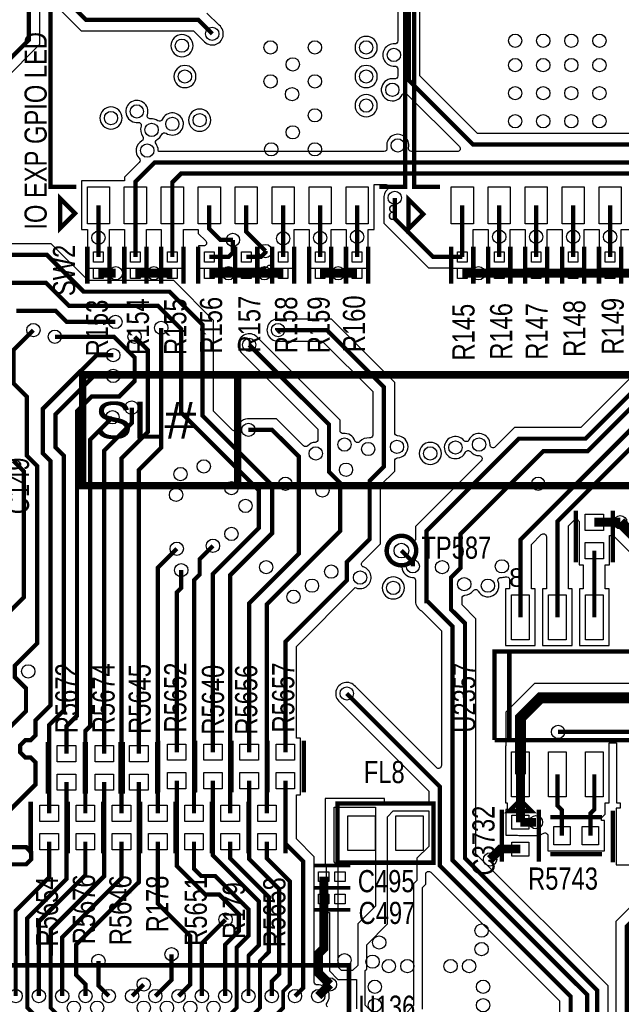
# Model space of a CAD drawing. Extents: x -394 to 5394, y -1015 to 7151.
# Tile 42 of 80: x 2434 to 3249, y 3597 to 4930. Entities that reach past the tile are written whole.
import ezdxf

# ---------------------------------------------------------------- set-up
doc = ezdxf.new("R2010")
doc.units = 0
for name, color, linetype in [('BG_SILKSCREEN_TOP', 3, 'CONTINUOUS'), ('ET_TOP', 132, 'CONTINUOUS'), ('PG_SILKSCREEN_TOP', 7, 'CONTINUOUS'), ('PIN_TOP', 132, 'CONTINUOUS'), ('RD_SILKSCREEN_TOP', 254, 'CONTINUOUS'), ('VC_TOP', 132, 'CONTINUOUS')]:
    doc.layers.add(name, color=color, linetype=linetype)

msp = doc.modelspace()

# ---------------------------------------------------------------- linework, layer by layer
at = {"layer": 'BG_SILKSCREEN_TOP', "const_width": 10}
for points in [[(2519.475, 4449.44), (2519.475, 4299.44), (3725, 4299.44), (3725, 4449.44), (2519.475, 4449.44)], [(2729.475, 4449.44), (2729.475, 4299.44)]]:
    msp.add_lwpolyline(points, dxfattribs=at)
at = {"layer": 'BG_SILKSCREEN_TOP'}
msp.add_lwpolyline([(2729.475, 4299.44), (3725, 4299.44), (3725, 4449.44), (2729.475, 4449.44)], close=True, dxfattribs=at)
at = {"layer": 'ET_TOP'}
for points, const_width in [([(3162.0001, 4121.299), (3162.0001, 4251.0001), (3541.35, 4630.35), (3541.35, 4733.65), (3523, 4752), (3523, 4928.4315), (3503, 4948.4315), (3503, 5061), (3347, 5217), (3323, 5217), (3255, 5285), (3255, 5380), (3208, 5427), (3208, 5566)], 5.8), ([(3168, 5548), (3168, 5439), (3241, 5366), (3241, 5276), (3319, 5198), (3346, 5198), (3489, 5055), (3489, 4942.9153), (3505.8, 4926.1153), (3505.8, 4752.8), (3487, 4734), (3487, 4601), (3112.0002, 4226.0002), (3112.0002, 4121.299)], 5.8), ([(2864.43, 5525.34), (2880.66, 5525.34), (2896, 5510), (2896, 5326), (2825, 5255), (2825, 5191), (2723, 5089), (2530, 5089), (2502, 5061), (2502, 4952), (2524, 4930), (2676, 4930), (2695, 4911)], 5.8), ([(3181, 2818), (3254, 2891), (3254, 3159.0001), (3216, 3197.0001), (3216, 3616), (3037, 3795), (3037, 4113), (3018.102, 4131.898), (3018.102, 4175.102), (3031, 4188), (3031, 4234), (3143, 4346), (3203, 4346), (3469, 4612), (3469, 5051), (3343, 5177), (3320.4838, 5177), (3227, 5270.4838), (3227, 5345.9999), (3151.9999, 5421), (3079, 5421), (3069.39, 5411.39), (3069.39, 5395.1775)], 5.8), ([(2193.95, 4172.94), (2172.48, 4194.41), (2172.48, 4219.7245), (2159.2045, 4233), (2118.9999, 4233), (2095.31, 4256.6899), (2095.31, 4422.3101), (2138.9999, 4466), (2223, 4466), (2349, 4592), (2349, 4805), (2447, 4903), (2447, 4975), (2436, 4986), (2403.2346, 4986), (2356, 5033.2346), (2356, 5119), (2346, 5129), (2264, 5129), (2255.1048, 5120.1048), (2255.1048, 5093.0152)], 5.8), ([(3290.51, 4761.12), (3047.88, 4761.12), (2961, 4848), (2961, 4973.11), (2988.89, 5001)], 5.8), ([(2641, 4679), (2641, 4710), (2653, 4722), (3344.5207, 4722), (3394, 4771.4793), (3394, 4897.0001), (3371.0001, 4920), (3352.9999, 4920), (3338.1673, 4905.1674), (3338.1673, 4891.8873), (3325.51, 4879.23)], 5.8), ([(3358.49, 4898.91), (3379, 4878.4), (3379, 4775.9955), (3339.8045, 4736.8), (2616.9, 4736.8), (2591, 4710.9), (2591, 4679)], 5.8), ([(2942, 4689), (2942, 4661), (2994, 4609), (3033.35, 4609)], 5.8), ([(2541, 4635), (2541, 4679)], 5.8), ([(2591, 4679), (2591, 4609)], 5.8), ([(2641, 4679), (2641, 4609)], 5.8), ([(2691, 4679), (2691, 4647.1), (2706.1, 4632), (2723, 4632)], 5.8), ([(2741, 4679), (2741, 4643), (2767, 4617)], 5.8), ([(2791, 4679), (2791, 4634.0527)], 5.8), ([(2841, 4679), (2841, 4634.8988)], 5.8), ([(2891, 4679), (2891, 4636.309)], 5.8), ([(3033.35, 4679), (3033.35, 4609)], 5.8), ([(3083.35, 4679), (3083.35, 4636.309)], 5.8), ([(3133.35, 4679), (3133.35, 4636.309)], 5.8), ([(3183.35, 4679), (3183.35, 4636.309)], 5.8), ([(3233.35, 4679), (3233.35, 4636.309)], 5.8), ([(2891, 4636.309), (2891, 4609)], 5.8), ([(3083.35, 4636.309), (3083.35, 4609)], 5.8), ([(3133.35, 4636.309), (3133.35, 4609)], 5.8), ([(3183.35, 4636.309), (3183.35, 4609)], 5.8), ([(3233.35, 4636.309), (3233.35, 4609)], 5.8), ([(2541, 4609), (2541, 4635)], 5.8), ([(2723, 4632), (2723, 4614.8), (2717.2, 4609), (2691, 4609)], 5.8), ([(2791, 4634.0527), (2791, 4609)], 5.8), ([(2841, 4634.8988), (2841, 4609)], 5.8), ([(2719.3, 3855.89), (2719.3, 4178.3), (2776, 4235), (2776, 4300), (2682, 4394), (2682, 4516.9999), (2636.9999, 4562), (2521, 4562), (2471, 4612), (2381, 4612)], 5.8), ([(2767, 4617), (2767, 4615), (2761, 4609), (2741, 4609)], 5.8), ([(2541, 4586.96), (2564.5, 4586.96)], 12), ([(2591, 4586.96), (2616, 4586.96)], 12), ([(2616, 4586.96), (2641, 4586.96)], 12), ([(2717, 4586.96), (2691, 4586.96)], 12), ([(2741, 4586.96), (2717, 4586.96)], 12), ([(2741, 4586.96), (2765.54, 4586.96)], 12), ([(2791, 4586.96), (2765.54, 4586.96)], 12), ([(2841, 4586.96), (2865.44, 4586.96)], 12), ([(2891, 4586.96), (2865.44, 4586.96)], 12), ([(3425, 4588), (3200, 4363), (3110, 4363), (2985, 4238), (2985, 4143.0051), (2985.9949, 4143.0051), (3020, 4109), (3020, 3792.4838), (3202.2, 3610.2838), (3202.2, 3190.8), (3240, 3153), (3240, 2965), (3187, 2912)], 5.8), ([(3033.35, 4586.96), (3055.19, 4586.96)], 12), ([(3083.35, 4586.96), (3055.19, 4586.96)], 12), ([(3133.35, 4586.96), (3083.35, 4586.96)], 12), ([(3133.35, 4586.96), (3183.35, 4586.96)], 12), ([(3183.35, 4586.96), (3233.35, 4586.96)], 12), ([(3233.35, 4586.96), (3283.35, 4586.96)], 12), ([(2695.9, 3938.5826), (2695.9, 4179.9), (2758, 4242), (2758, 4293), (2653, 4398), (2653, 4511.3145), (2621.3145, 4543), (2501, 4543), (2470, 4574), (2381, 4574)], 5.8), ([(2564, 4521), (2498, 4521), (2483, 4536), (2430, 4536)], 5.8), ([(2453, 4510), (2426, 4483), (2426, 4438), (2444, 4420), (2444, 4340), (2458, 4326), (2458, 4086), (2428, 4056), (2428, 4040), (2443, 4025), (2443, 3994), (2412, 3963), (2412, 3879), (2369.4922, 3836.4922), (2369.4922, 3798.1026)], 5.8), ([(2595.7, 3936.5826), (2595.7, 4320.7), (2626, 4351), (2626, 4513)], 5.8), ([(2794, 3938.5826), (2794, 4088), (2877, 4171), (2877, 4196), (2908, 4227), (2908, 4306), (2927, 4325), (2927, 4433), (2850, 4510), (2784, 4510)], 5.8), ([(2497.7, 3936.5826), (2497.7, 3973.7), (2512, 3988), (2512, 4400.3926), (2531.6074, 4420), (2569, 4420), (2590, 4441), (2590, 4473), (2562, 4501), (2482, 4501)], 5.8), ([(2572.3, 3855.8913), (2572.3, 4336.3), (2608, 4372), (2608, 4483), (2590, 4501)], 5.8), ([(2745, 4490), (2853, 4382), (2853, 4318), (2868, 4303), (2868, 4238), (2769, 4139), (2769, 3855.8913)], 5.8), ([(2408.0748, 3847.0748), (2456, 3895), (2456, 3924.7565), (2449.2049, 3931.5516), (2441.9492, 3931.5516), (2435.1541, 3938.3467), (2435.1541, 3947.9565), (2441.9492, 3954.7516), (2449.2049, 3954.7516), (2456, 3961.5467), (2456, 3982), (2476, 4002), (2476, 4333), (2465.6, 4343.4), (2465.6, 4403.2074), (2538.3926, 4476), (2561, 4476)], 5.8), ([(2561, 4448), (2535, 4448), (2483, 4396), (2483, 4351), (2494, 4340), (2494, 3995), (2474.3, 3975.3), (2474.3, 3855.8913)], 5.8), ([(2586, 4405), (2586, 4384), (2548.9, 4346.9), (2548.9, 3936.5826)], 5.8), ([(2560, 4392), (2530, 4362), (2530, 3974), (2523.3, 3967.3), (2523.3, 3855.8913)], 5.8), ([(2744.9, 3938.5826), (2744.9, 4139.9), (2812, 4207), (2812, 4339), (2776, 4375), (2744, 4375)], 5.8), ([(2426, 4333), (2440, 4319), (2440, 4148), (2394, 4102)], 5.8), ([(3247.1184, 4249.8816), (3302, 4195), (3302, 4032.0001), (3281.9999, 4012), (3139.1794, 4012), (3112.0002, 3984.8208), (3112.0002, 3908.701)], 15), ([(3212, 4249.8816), (3247.1184, 4249.8816)], 12), ([(2621.3, 3855.89), (2621.3, 4188.3), (2647, 4214)], 5.8), ([(2696, 4218), (2678, 4200), (2678, 4179), (2670.4, 4171.4), (2670.4, 3884.485), (2670.3, 3884.385), (2670.3, 3855.8913)], 5.8), ([(2966.4295, 4190.2527), (2966.4295, 4196.0964), (2951, 4211.5259)], 5.8), ([(3212, 4211.299), (3212, 4121.299)], 5.8), ([(2653, 4185), (2653, 4161), (2646.9, 4154.9), (2646.9, 3938.5826)], 5.8), ([(3282, 1834), (3282, 2130), (3402, 2250), (3402, 2404), (3370, 2436), (3356.4301, 2436), (3230, 2562.4301), (3230, 2717), (3162, 2785), (3162, 2921), (3180, 2939), (3180, 3608), (3002.8982, 3785.1018), (3002.8982, 3892.1018), (2877, 4018)], 5.8), ([(3163, 3966), (3267, 3966), (3327, 3906), (3327, 3774), (3256, 3703), (3256, 3575), (3281, 3550), (3281, 3456)], 5.8), ([(3112.0002, 3908.701), (3112.0002, 3843.701)], 12), ([(3168.1044, 3825.48), (3168.1044, 3860.3467), (3162.0001, 3866.451), (3162.0001, 3908.701)], 5.8), ([(3206.687, 3825.48), (3206.687, 3855.687), (3212, 3861), (3212, 3908.701)], 5.8), ([(2595.7, 3898), (2595.7, 3762.7), (2511, 3678), (2511, 3636.869), (2523.504, 3624.365), (2523.504, 3608.465)], 5.8), ([(2646.9, 3900), (2646.9, 3784.5838), (2685.4838, 3746), (2704.3145, 3746), (2730.9, 3719.4145), (2730.9, 3696.4928), (2712.48, 3678.0728), (2712.48, 3608.465)], 5.8), ([(2744.9, 3900), (2744.9, 3794.1), (2785.5145, 3753.4855), (2785.5145, 3638.4075), (2775.472, 3628.365), (2775.472, 3608.465)], 5.8), ([(2794, 3900), (2794, 3815), (2818.212, 3790.788), (2818.212, 3619.708), (2806.969, 3608.465)], 5.8), ([(3112.0002, 3843.701), (3133, 3843.701)], 12), ([(2414.8699, 3786.7907), (2443.2049, 3786.7907), (2450, 3793.5858), (2450, 3803.1956), (2443.2049, 3809.9907), (2414.8699, 3809.9907)], 5.8), ([(2429.016, 3608.465), (2429.016, 3724.0159), (2474.3, 3769.2999), (2474.3, 3817.3087)], 5.8), ([(2460.512, 3608.465), (2460.512, 3709.512), (2523.3, 3772.3), (2523.3, 3817.3087)], 5.8), ([(2492.008, 3608.465), (2492.008, 3688.008), (2572.3, 3768.3), (2572.3, 3817.3087)], 5.8), ([(2621.3, 3817.31), (2621.3, 3733.7), (2665.3, 3689.7), (2665.3, 3624.277), (2649.488, 3608.465)], 5.8), ([(3112.0002, 3807.4806), (3085.0002, 3807.4806), (3071, 3793.4804)], 12), ([(2845.9528, 3740), (2845.9528, 3770)], 12), ([(2845.9528, 3740), (2845.9528, 3672.9528), (2839, 3666), (2839, 3639.426), (2854.213, 3624.213)], 12), ([(2680.984, 3608.465), (2680.984, 3679.984), (2713, 3712)], 5.8), ([(2617.992, 3608.465), (2640, 3630.473), (2640, 3665)], 5.8), ([(2555, 3608.465), (2541, 3622.465), (2541, 3656)], 5.8), ([(2586.496, 3608.465), (2602.244, 3624.213)], 5.8), ([(2838.465, 3608.465), (2854.213, 3624.213)], 12)]:
    msp.add_lwpolyline(points, dxfattribs=dict(at, const_width=const_width))
for points in [[(2363.9002, 4798.8281), (2461.9002, 4896.8281), (2461.9002, 4981.1719)], [(3312.0998, 3780.1719), (3241.0998, 3709.1719), (3241.0998, 3568.8281), (3266.0998, 3543.8281)]]:
    msp.add_lwpolyline(points, dxfattribs=at)
for points, format in [([(2946.0998, 4979.2819), (2946.0998, 4901.4084, -0.433784), (2941.8346, 4897.4172, 1.068657), (2941.8346, 4867.4828, -0.433784), (2946.0998, 4863.4916), (2946.0998, 4854.0036, -0.467944), (2941.3841, 4850.0681, 1.988557), (2952.054, 4828.4779, -0.509004), (2958.4434, 4829.4845), (3029.3993, 4758.5286, -0.668175), (3026.5709, 4751.7002), (2964.5073, 4751.7002, -0.482773), (2960.611, 4756.6054, 1.258966), (2931.389, 4756.6054, -0.482773), (2927.4927, 4751.7002), (2622.0665, 4751.7002), (2621.9875, 4753.6178, 0.151435), (2619.0103, 4761.9865, -0.454674), (2620.2735, 4767.8812, 0.162702), (2626.7002, 4774.8917, -0.466561), (2632.5948, 4776.5759, 2.749319), (2627.2998, 4795.1083, -0.466561), (2621.4052, 4793.4241, 0.176978), (2611.415, 4795.9162, -0.547553), (2607.2045, 4801.1793, 3.420376), (2594.585, 4791.0838, -0.547553), (2598.7955, 4785.8207, 0.247249), (2600.9897, 4772.0135, -0.454674), (2599.7265, 4766.1188, 0.491267), (2596.1479, 4742.6444, -0.407375), (2596.0825, 4737.0545), (2576.0998, 4717.0719), (2576.0998, 4712.0002), (2517.9998, 4712.0002), (2517.9998, 4645.9998), (2526.0998, 4645.9998), (2526.0998, 4636.7326), (2526.088, 4636.6246, 0.054312), (2526.088, 4633.3754), (2526.0998, 4633.2674), (2526.0998, 4609, 0.054555), (2526.4525, 4605.7774), (2526.4998, 4605.5637), (2526.4998, 4593.9998), (2555.5002, 4593.9998), (2555.5002, 4605.5637), (2555.5475, 4605.7774, 0.054555), (2555.9002, 4609), (2555.9002, 4633.2674), (2555.912, 4633.3754, 0.054312), (2555.912, 4636.6246), (2555.9002, 4636.7326), (2555.9002, 4645.9998), (2576.0998, 4645.9998), (2576.0998, 4609, 0.054555), (2576.4525, 4605.7774), (2576.4998, 4605.5637), (2576.4998, 4593.9998), (2605.5002, 4593.9998), (2605.5002, 4605.5637), (2605.5475, 4605.7774, 0.054555), (2605.9002, 4609), (2605.9002, 4645.9998), (2626.0998, 4645.9998), (2626.0998, 4609, 0.054555), (2626.4525, 4605.7774), (2626.4998, 4605.5637), (2626.4998, 4593.9998), (2655.5002, 4593.9998), (2655.5002, 4605.5637), (2655.5475, 4605.7774, 0.054555), (2655.9002, 4609), (2655.9002, 4645.9998), (2676.0998, 4645.9998), (2676.0998, 4640.9281), (2686.1993, 4630.8286, -0.668175), (2683.3709, 4624.0002), (2676.4998, 4624.0002), (2676.4998, 4612.4363), (2676.4525, 4612.2226, 0.109435), (2676.4525, 4605.7774), (2676.4998, 4605.5637), (2676.4998, 4593.9998), (2705.5002, 4593.9998), (2705.5002, 4594.0998), (2723.3719, 4594.0998), (2724.2173, 4594.9452), (2726.4998, 4593.9998), (2755.5002, 4593.9998), (2755.5002, 4594.0998), (2767.1719, 4594.0998), (2769.6714, 4596.5993, -0.647662), (2776.4932, 4593.9998), (2805.5002, 4593.9998), (2805.5002, 4605.5637), (2805.5475, 4605.7774, 0.054555), (2805.9002, 4609), (2805.9002, 4632.3201), (2805.912, 4632.4281, 0.054312), (2805.912, 4635.6773), (2805.9002, 4635.7853), (2805.9002, 4645.9998), (2826.0998, 4645.9998), (2826.0998, 4636.6314), (2826.088, 4636.5234, 0.054312), (2826.088, 4633.2742), (2826.0998, 4633.1662), (2826.0998, 4609, 0.054555), (2826.4525, 4605.7774), (2826.4998, 4605.5637), (2826.4998, 4593.9998), (2855.5002, 4593.9998), (2855.5002, 4605.5637), (2855.5475, 4605.7774, 0.054555), (2855.9002, 4609), (2855.9002, 4633.1662), (2855.912, 4633.2742, 0.054312), (2855.912, 4636.5234), (2855.9002, 4636.6314), (2855.9002, 4645.9998), (2876.0998, 4645.9998), (2876.0998, 4638.0416), (2876.088, 4637.9336, 0.054312), (2876.088, 4634.6844), (2876.0998, 4634.5764), (2876.0998, 4609, 0.054555), (2876.4525, 4605.7774), (2876.4998, 4605.5637), (2876.4998, 4593.9998), (2905.5002, 4593.9998), (2905.5002, 4605.5637), (2905.5475, 4605.7774, 0.054555), (2905.9002, 4609), (2905.9002, 4634.5764), (2905.912, 4634.6844, 0.054312), (2905.912, 4637.9336), (2905.9002, 4638.0416), (2905.9002, 4645.9998), (2914.0002, 4645.9998), (2914.0002, 4707.0998), (2929.2641, 4707.0998, -0.686695), (2931.9453, 4700.1315, 0.240666), (2927.088, 4687.3754), (2927.0998, 4687.2674), (2927.0998, 4654.8281), (2987.8281, 4594.0998), (3018.8498, 4594.0998), (3018.8498, 4593.9998), (3047.8502, 4593.9998), (3047.8502, 4605.5637), (3047.8975, 4605.7774, 0.054555), (3048.2502, 4609), (3048.2502, 4645.9998), (3068.4498, 4645.9998), (3068.4498, 4638.0416), (3068.438, 4637.9336, 0.054312), (3068.438, 4634.6844), (3068.4498, 4634.5764), (3068.4498, 4609, 0.054555), (3068.8025, 4605.7774), (3068.8498, 4605.5637), (3068.8498, 4593.9998), (3097.8502, 4593.9998), (3097.8502, 4605.5637), (3097.8975, 4605.7774, 0.054555), (3098.2502, 4609), (3098.2502, 4634.5764), (3098.262, 4634.6844, 0.054312), (3098.262, 4637.9336), (3098.2502, 4638.0416), (3098.2502, 4645.9998), (3118.4498, 4645.9998), (3118.4498, 4638.0416), (3118.438, 4637.9336, 0.054312), (3118.438, 4634.6844), (3118.4498, 4634.5764), (3118.4498, 4609, 0.054555), (3118.8025, 4605.7774), (3118.8498, 4605.5637), (3118.8498, 4593.9998), (3147.8502, 4593.9998), (3147.8502, 4605.5637), (3147.8975, 4605.7774, 0.054555), (3148.2502, 4609), (3148.2502, 4634.5764), (3148.262, 4634.6844, 0.054312), (3148.262, 4637.9336), (3148.2502, 4638.0416), (3148.2502, 4645.9998), (3168.4498, 4645.9998), (3168.4498, 4638.0416), (3168.438, 4637.9336, 0.054312), (3168.438, 4634.6844), (3168.4498, 4634.5764), (3168.4498, 4609, 0.054555), (3168.8025, 4605.7774), (3168.8498, 4605.5637), (3168.8498, 4593.9998), (3197.8502, 4593.9998), (3197.8502, 4605.5637), (3197.8975, 4605.7774, 0.054555), (3198.2502, 4609), (3198.2502, 4634.5764), (3198.262, 4634.6844, 0.054312), (3198.262, 4637.9336), (3198.2502, 4638.0416), (3198.2502, 4645.9998), (3218.4498, 4645.9998), (3218.4498, 4638.0416), (3218.438, 4637.9336, 0.054312), (3218.438, 4634.6844), (3218.4498, 4634.5764), (3218.4498, 4609, 0.054555), (3218.8025, 4605.7774), (3218.8498, 4605.5637), (3218.8498, 4593.9998), (3247.8502, 4593.9998), (3247.8502, 4605.5637), (3247.8975, 4605.7774, 0.054555), (3248.2502, 4609), (3248.2502, 4634.5764), (3248.262, 4634.6844, 0.054312), (3248.262, 4637.9336), (3248.2502, 4638.0416), (3248.2502, 4645.9998), (3268.4498, 4645.9998)], "xyb"), ([(2487.0998, 4945.8281), (2517.8281, 4915.0998), (2669.8281, 4915.0998), (2683.2413, 4901.6867, 1.118809), (2704.3956, 4922.6931), (2704.3109, 4922.7612), (2687.9007, 4939.1714, -0.668175)], "xyb"), ([(3288.7774, 4776.0202), (3054.0519, 4776.0202), (2975.9002, 4854.1719), (2975.9002, 4944.3772, -0.556431)], "xyb"), ([(2851.1333, 3593.7178, -0.416064), (2850.3713, 3599.3411, 0.646595), (2837.397, 3623.4271, -0.435245), (2833.1122, 3627.417), (2833.1122, 3796.9599), (2808.9002, 3821.1719), (2808.9002, 3880.9998), (2814.5002, 3880.9998), (2814.5002, 3957.5828), (2808.9002, 3957.5828), (2808.9002, 4081.8281), (2888.4945, 4161.4224), (2889.7022, 4160.9665, 1.025224), (2899.5922, 4189.28, -0.561012), (2897.9884, 4195.9163), (2922.9002, 4220.8281), (2922.9002, 4299.8281), (2941.9002, 4318.8281), (2941.9002, 4333.0211, -0.400402), (2945.7107, 4337.0166, 0.953692), (2945.7107, 4366.9834, -0.400402), (2941.9002, 4370.9789), (2941.9002, 4439.1719), (2856.1719, 4524.9002), (2785.7326, 4524.9002), (2785.6246, 4524.912, 1.114863), (2785.6246, 4495.088), (2785.7326, 4495.0998), (2843.8281, 4495.0998), (2912.0998, 4426.8281), (2912.0998, 4367.8838, -0.447037), (2907.6577, 4363.9083, 0.243224), (2894.794, 4358.9715, -0.565267), (2888.0572, 4360.2346, 0.34394), (2872.3423, 4369.9083, -0.447037), (2867.9002, 4373.8838), (2867.9002, 4388.1719), (2756.7612, 4499.3109), (2756.6931, 4499.3956, 1.118809), (2735.6867, 4478.2413), (2838.0998, 4375.8281), (2838.0998, 4361.9789, -0.400402), (2834.2893, 4357.9834, 0.189234), (2824.2868, 4353.4992, -0.417175), (2818.6015, 4353.4705), (2782.1719, 4389.9002), (2745.7326, 4389.9002), (2745.6246, 4389.912, 0.406492), (2729.1362, 4377.0182, -0.620439), (2722.3441, 4374.7279), (2696.9002, 4400.1719), (2696.9002, 4523.1718), (2643.1718, 4576.9002), (2527.1719, 4576.9002), (2477.1719, 4626.9002), (2382.7326, 4626.9002)], "xyb"), ([(3410.0998, 4594.1719), (3193.8281, 4377.9002), (3103.8281, 4377.9002), (3077.8267, 4351.8987, -0.673385), (3070.9987, 4354.7846, 0.809881), (3042.3842, 4361.2942, -0.555046), (3035.6475, 4360.4521, 3.494919), (3037.6158, 4344.7058, -0.555046), (3044.3525, 4345.5479, 0.229779), (3056.2154, 4340.0013, -0.673385), (3059.1013, 4333.1733), (2970.0998, 4244.1719), (2970.0998, 4227.526, -0.657761), (2963.3544, 4224.617, 1.31114), (2947.0513, 4193.9642), (2947.6168, 4193.837), (2951.4118, 4190.042), (2951.4603, 4189.2895, 0.390507), (2966.1692, 4175.2548, -0.409139), (2970.0998, 4171.2554), (2970.0998, 4143.0051, 0.280505), (2978.1606, 4129.7673), (3005.0998, 4102.8281), (3005.0998, 3920.6291, -0.668175), (2998.2714, 3917.8007), (2888.7612, 4027.3109), (2888.6931, 4027.3956, 1.118809), (2867.6867, 4006.2413), (2987.998, 3885.9299), (2987.998, 3871.0002), (2935.0294, 3871.0002), (2934.8286, 3870.7995, -0.668177), (2928.0002, 3873.6279), (2928.0002, 3876.0002), (2847.9998, 3876.0002), (2847.9998, 3785.0294), (2848.9998, 3784.0294), (2848.9998, 3721.4998), (2853.5021, 3721.4998), (2853.5021, 3642.5271), (2865.0294, 3630.9998), (2889.9998, 3630.9998), (2889.9998, 3591.0294)], "xyb"), ([(3230.9002, 3203.172), (3230.9002, 3622.1719), (3051.9002, 3801.1719), (3051.9002, 4119.1719), (3033.0022, 4138.0699), (3033.0022, 4147.0229, -0.398872), (3036.7916, 4151.0174, 0.226017), (3048.1314, 4157.1716, -0.549041), (3054.8682, 4156.7506, 0.945125), (3081.8681, 4169.7184, -0.558646), (3085.8681, 4175.2327, 0.100938), (3091.8162, 4175.9833, -0.513495), (3097.1, 4172.1949), (3097.1, 4159.7992), (3092, 4159.7992), (3092, 4082.7988), (3132.0004, 4082.7988), (3132.0004, 4159.7992), (3126.9004, 4159.7992), (3126.9004, 4219.8283), (3140.2715, 4233.1994, -0.668175), (3147.0999, 4230.371), (3147.0999, 4159.7992), (3141.9999, 4159.7992), (3141.9999, 4082.7988), (3182.0003, 4082.7988), (3182.0003, 4159.7992), (3176.9003, 4159.7992), (3176.9003, 4244.8282), (3184.6714, 4252.5993, -0.668175), (3191.4998, 4249.7709), (3191.4998, 4192.2988), (3197.0998, 4192.2988), (3197.0998, 4159.7992), (3191.9998, 4159.7992), (3191.9998, 4082.7988), (3232.0002, 4082.7988), (3232.0002, 4159.7992), (3226.9002, 4159.7992), (3226.9002, 4192.2988), (3232.5002, 4192.2988), (3232.5002, 4231.8814), (3237.5412, 4231.8814), (3282.4998, 4186.9228)], "xyb"), ([(3273.9227, 4031.5002), (3131.1022, 4031.5002), (3092.5, 3992.898), (3092.5, 3947.2012), (3092, 3947.2012), (3092, 3870.2008), (3094, 3870.2008), (3094, 3861.2012), (3092.5, 3861.2012), (3092.5, 3826.2008), (3107.7811, 3826.2008), (3108.0005, 3826.1508, 0.056077), (3112.0002, 3825.7008), (3133, 3825.7008, 0.146686), (3142.9035, 3828.6701, -0.59718), (3149.1042, 3825.3299), (3149.1042, 3804.9798), (3225.6872, 3804.9798), (3225.6872, 3845.9802), (3221.5872, 3845.9802), (3221.5872, 3849.5151), (3226.9002, 3854.8281), (3226.9002, 3870.2008), (3232.0002, 3870.2008), (3232.0002, 3951.0998), (3241.9997, 3951.0998), (3241.9997, 3870.2008), (3247.0997, 3870.2008), (3247.0997, 3862.7012), (3241.4997, 3862.7012), (3241.4997, 3786.1182), (3282.5001, 3786.1182)], "xyb"), ([(2497.7, 3898, 5.8, 5.8, 0), (2497.7, 3766.7, 5.8, 5.8, 0), (2444.6855, 3713.6855, 5.8, 5.8, 0), (2444.6855, 3663, 5.2, 5.2, 0), (2444.6855, 3592.7955, 5.2, 5.2, 0), (2460.512, 3576.969, 5.2, 5.2, 0)], "xyseb"), ([(2548.9, 3898, 5.8, 5.8, 0), (2548.9, 3770.9, 5.8, 5.8, 0), (2476.408, 3698.408, 5.8, 5.8, 0), (2476.408, 3663, 5.2, 5.2, 0), (2476.408, 3592.569, 5.2, 5.2, 0), (2492.008, 3576.969, 5.2, 5.2, 0)], "xyseb"), ([(2695.9, 3900, 5.8, 5.8, 0), (2695.9, 3798.8824, 5.8, 5.8, 0), (2757.9145, 3736.8679, 5.8, 5.8, 0), (2757.9145, 3676.9145, 5.8, 5.8, 0), (2744, 3663, 5.2, 5.2, 0), (2743.976, 3662.976, 5.2, 5.2, 0), (2743.976, 3608.465, 5.2, 5.2, 0)], "xyseb"), ([(2670.3, 3817.3087, 5.8, 5.8, 0), (2670.3, 3780.7, 5.8, 5.8, 0), (2680, 3771, 5.8, 5.8, 0), (2698.8307, 3771, 5.8, 5.8, 0), (2744.1145, 3725.7162, 5.8, 5.8, 0), (2744.1145, 3690.1911, 5.8, 5.8, 0), (2728.08, 3674.1566, 5.2, 5.2, 0), (2728.08, 3592.569, 5.2, 5.2, 0), (2712.48, 3576.969, 5.2, 5.2, 0)], "xyseb"), ([(2719.3, 3817.31, 5.8, 5.8, 0), (2719.3, 3794.9986, 5.8, 5.8, 0), (2771.7145, 3742.5841, 5.8, 5.8, 0), (2771.7145, 3668.2145, 5.8, 5.8, 0), (2766.5, 3663, 5.2, 5.2, 0), (2759.576, 3656.076, 5.2, 5.2, 0), (2759.576, 3592.569, 5.2, 5.2, 0), (2743.976, 3576.969, 5.2, 5.2, 0)], "xyseb"), ([(2775.472, 3576.969, 5.2, 5.2, 0), (2791.072, 3592.569, 5.2, 5.2, 0), (2791.072, 3615.0548, 5.2, 5.2, 0), (2799.9, 3623.8828, 5.8, 5.8, 0), (2799.9, 3763.8087, 5.8, 5.8, 0), (2769, 3794.7087, 5.8, 5.8, 0), (2769, 3817.3087, 5.8, 5.8, 0)], "xyseb"), ([(2979.5002, 3590.5294), (2979.5002, 3755.5294), (2984.0002, 3760.0294), (2984.0002, 3773.2709, -0.668175), (2990.8286, 3776.0993), (3165.0998, 3601.8281), (3165.0998, 3484.9999, -0.41575)], "xyb")]:
    msp.add_lwpolyline(points, format=format, dxfattribs=at)
for points in [[(2669.0002, 4895, 1), (2638.9998, 4895, 1)], [(2918.3102, 4892.6, 1), (2888.3098, 4892.6, 1)], [(2673.0002, 4853.23, 1), (2642.9998, 4853.23, 1)], [(2918.3102, 4853.23, 1), (2888.3098, 4853.23, 1)], [(2918.3102, 4813.86, 1), (2888.3098, 4813.86, 1)], [(2573.0002, 4797, 1), (2542.9998, 4797, 1)], [(2693.0002, 4794.17, 1), (2662.9998, 4794.17, 1)], [(3005.0002, 4343, 1), (2974.9998, 4343, 1)], [(2955.0002, 4161, 1), (2924.9998, 4161, 1)]]:
    msp.add_lwpolyline(points, format="xyb", close=True, dxfattribs=at)
for points in [[(2885, 3643), (2870, 3643), (2865.5023, 3647.4977), (2865.5023, 3784.4977), (2864.953, 3785.047), (2864.953, 3788.5002), (2861.4998, 3788.5002), (2860, 3790), (2860, 3864), (2916, 3864), (2916, 3730), (2892, 3706), (2892, 3650)], [(2956, 3584), (2914, 3584), (2902, 3596), (2902, 3643.0292), (2904.0002, 3645.0294), (2904.0002, 3678.0002), (2932, 3706), (2932, 3851), (2940, 3859), (2987.998, 3859), (2987.998, 3810.998), (2972, 3795), (2972, 3765), (2967.5, 3760.5), (2967.5, 3595.5)]]:
    msp.add_lwpolyline(points, close=True, dxfattribs=at)
at = {"layer": 'PG_SILKSCREEN_TOP'}
for points, const_width in [([(2511, 4704), (2476, 4704), (2476, 4954), (2511, 4954)], 6), ([(2921, 4954), (2956, 4954), (2956, 4704), (2921, 4704)], 6), ([(3003.35, 4704), (2968.35, 4704), (2968.35, 4954), (3003.35, 4954)], 6), ([(2509.16, 4668.06), (2489.16, 4688.06), (2489.16, 4648.06), (2509.16, 4668.06)], 6), ([(2980.51, 4667.06), (2960.51, 4687.06), (2960.51, 4647.06), (2980.51, 4667.06)], 6), ([(2526, 4622.98), (2526, 4572.98)], 6), ([(2556, 4622.98), (2556, 4572.98)], 6), ([(2576, 4622.98), (2576, 4572.98)], 6), ([(2606, 4622.98), (2606, 4572.98)], 6), ([(2626, 4622.98), (2626, 4572.98)], 6), ([(2656, 4622.98), (2656, 4572.98)], 6), ([(2676, 4622.98), (2676, 4572.98)], 6), ([(2706, 4622.98), (2706, 4572.98)], 6), ([(2726, 4622.98), (2726, 4572.98)], 6), ([(2756, 4622.98), (2756, 4572.98)], 6), ([(2776, 4622.98), (2776, 4572.98)], 6), ([(2806, 4622.98), (2806, 4572.98)], 6), ([(2826, 4622.98), (2826, 4572.98)], 6), ([(2856, 4622.98), (2856, 4572.98)], 6), ([(2876, 4622.98), (2876, 4572.98)], 6), ([(2906, 4622.98), (2906, 4572.98)], 6), ([(3018.35, 4622.98), (3018.35, 4572.98)], 6), ([(3048.35, 4622.98), (3048.35, 4572.98)], 6), ([(3068.35, 4622.98), (3068.35, 4572.98)], 6), ([(3098.35, 4622.98), (3098.35, 4572.98)], 6), ([(3118.35, 4622.98), (3118.35, 4572.98)], 6), ([(3148.35, 4622.98), (3148.35, 4572.98)], 6), ([(3168.35, 4622.98), (3168.35, 4572.98)], 6), ([(3198.35, 4622.98), (3198.35, 4572.98)], 6), ([(3218.35, 4622.98), (3218.35, 4572.98)], 6), ([(3248.35, 4622.98), (3248.35, 4572.98)], 6), ([(3187, 4265.5903), (3187, 4195.5903)], 6), ([(3237, 4265.5903), (3237, 4195.5903)], 6), ([(3097, 4075), (3097, 3955), (3077, 3955)], 6), ([(3077, 3955), (3077, 4075), (3297, 4075), (3297, 3955), (3097, 3955), (3097, 4075)], 6), ([(2472.7, 3882.2913), (2472.7, 3952.2913)], 6), ([(2522.7, 3882.2913), (2522.7, 3952.2913)], 6), ([(2523.9, 3882.2913), (2523.9, 3952.2913)], 6), ([(2570.7, 3882.2913), (2570.7, 3952.2913)], 6), ([(2573.9, 3882.2913), (2573.9, 3952.2913)], 6), ([(2620.7, 3882.2913), (2620.7, 3952.2913)], 6), ([(2621.9, 3884.2913), (2621.9, 3954.2913)], 6), ([(2670.9, 3884.2913), (2670.9, 3954.2913)], 6), ([(2671.9, 3884.2913), (2671.9, 3954.2913)], 6), ([(2719.9, 3884.2913), (2719.9, 3954.2913)], 6), ([(2720.9, 3884.2913), (2720.9, 3954.2913)], 6), ([(2769, 3884.2913), (2769, 3954.2913)], 6), ([(2769.9, 3884.2913), (2769.9, 3954.2913)], 6), ([(2819, 3884.2913), (2819, 3954.2913)], 6), ([(2449.3, 3801.6), (2449.3, 3871.6)], 6), ([(2498.3, 3801.6), (2498.3, 3871.6)], 6), ([(2499.3, 3801.6), (2499.3, 3871.6)], 6), ([(2547.3, 3871.6), (2547.3, 3801.6)], 6), ([(2548.3, 3801.6), (2548.3, 3871.6)], 6), ([(2596.3, 3871.6), (2596.3, 3801.6)], 6), ([(2597.3, 3871.6), (2597.3, 3801.6)], 6), ([(2645.3, 3871.6), (2645.3, 3801.6)], 6), ([(2646.3, 3871.6), (2646.3, 3801.6)], 6), ([(2694.3, 3871.6), (2694.3, 3801.6)], 6), ([(2695.3, 3871.6), (2695.3, 3801.6)], 6), ([(2744, 3801.6), (2744, 3871.6)], 6), ([(2744.3, 3871.6), (2744.3, 3801.6)], 6), ([(2794, 3801.6), (2794, 3871.6)], 6), ([(2994.48, 3869), (2864.48, 3869), (2864.48, 3789), (2994.48, 3789), (2994.48, 3869)], 6), ([(3112, 3874), (3097, 3859), (3127, 3859), (3112, 3874)], 6), ([(3087.0002, 3790.5908), (3087.0002, 3860.5908)], 6), ([(3137.0002, 3790.5908), (3137.0002, 3860.5908)], 6), ([(3152.3957, 3850.48), (3222.3957, 3850.48)], 6), ([(3236.9999, 3789.4097), (3236.9999, 3859.4097)], 6), ([(3152.3957, 3800.48), (3222.3957, 3800.48)], 6), ([(2881.9764, 3785), (2831.9764, 3785)], 5), ([(2881.9764, 3755), (2831.9764, 3755)], 5), ([(2881.9764, 3755), (2831.9764, 3755)], 5), ([(2881.9764, 3725), (2831.9764, 3725)], 5), ([(2230, 3650), (2880, 3650), (2880, 3000), (2911.5, 2968.5)], 6)]:
    msp.add_lwpolyline(points, dxfattribs=dict(at, const_width=const_width))
at = {"layer": 'PG_SILKSCREEN_TOP', "const_width": 6}
msp.add_lwpolyline([(2971, 4211.5259, 1), (2931, 4211.5259, 1), (2971, 4211.5259)], format="xyb", dxfattribs=at)
at = {"layer": 'PIN_TOP'}
for points in [[(2526, 4654), (2526, 4704), (2556, 4704), (2556, 4654)], [(2576, 4654), (2576, 4704), (2606, 4704), (2606, 4654)], [(2626, 4654), (2626, 4704), (2656, 4704), (2656, 4654)], [(2676, 4654), (2676, 4704), (2706, 4704), (2706, 4654)], [(2726, 4654), (2726, 4704), (2756, 4704), (2756, 4654)], [(2776, 4654), (2776, 4704), (2806, 4704), (2806, 4654)], [(2826, 4654), (2826, 4704), (2856, 4704), (2856, 4654)], [(2876, 4654), (2876, 4704), (2906, 4704), (2906, 4654)], [(3018.35, 4654), (3018.35, 4704), (3048.35, 4704), (3048.35, 4654)], [(3068.35, 4654), (3068.35, 4704), (3098.35, 4704), (3098.35, 4654)], [(3118.35, 4654), (3118.35, 4704), (3148.35, 4704), (3148.35, 4654)], [(3168.35, 4654), (3168.35, 4704), (3198.35, 4704), (3198.35, 4654)], [(3218.35, 4654), (3218.35, 4704), (3248.35, 4704), (3248.35, 4654)], [(2534.5, 4616), (2547.5, 4616), (2547.5, 4602), (2534.5, 4602)], [(2584.5, 4616), (2597.5, 4616), (2597.5, 4602), (2584.5, 4602)], [(2634.5, 4616), (2647.5, 4616), (2647.5, 4602), (2634.5, 4602)], [(2684.5, 4616), (2697.5, 4616), (2697.5, 4602), (2684.5, 4602)], [(2734.5, 4616), (2747.5, 4616), (2747.5, 4602), (2734.5, 4602)], [(2784.5, 4616), (2797.5, 4616), (2797.5, 4602), (2784.5, 4602)], [(2834.5, 4616), (2847.5, 4616), (2847.5, 4602), (2834.5, 4602)], [(2884.5, 4616), (2897.5, 4616), (2897.5, 4602), (2884.5, 4602)], [(3026.85, 4616), (3039.85, 4616), (3039.85, 4602), (3026.85, 4602)], [(3076.85, 4616), (3089.85, 4616), (3089.85, 4602), (3076.85, 4602)], [(3126.85, 4616), (3139.85, 4616), (3139.85, 4602), (3126.85, 4602)], [(3176.85, 4616), (3189.85, 4616), (3189.85, 4602), (3176.85, 4602)], [(3226.85, 4616), (3239.85, 4616), (3239.85, 4602), (3226.85, 4602)], [(2534.5, 4593.96), (2547.5, 4593.96), (2547.5, 4579.96), (2534.5, 4579.96)], [(2584.5, 4593.96), (2597.5, 4593.96), (2597.5, 4579.96), (2584.5, 4579.96)], [(2634.5, 4593.96), (2647.5, 4593.96), (2647.5, 4579.96), (2634.5, 4579.96)], [(2684.5, 4593.96), (2697.5, 4593.96), (2697.5, 4579.96), (2684.5, 4579.96)], [(2734.5, 4593.96), (2747.5, 4593.96), (2747.5, 4579.96), (2734.5, 4579.96)], [(2784.5, 4593.96), (2797.5, 4593.96), (2797.5, 4579.96), (2784.5, 4579.96)], [(2834.5, 4593.96), (2847.5, 4593.96), (2847.5, 4579.96), (2834.5, 4579.96)], [(2884.5, 4593.96), (2897.5, 4593.96), (2897.5, 4579.96), (2884.5, 4579.96)], [(3026.85, 4593.96), (3039.85, 4593.96), (3039.85, 4579.96), (3026.85, 4579.96)], [(3076.85, 4593.96), (3089.85, 4593.96), (3089.85, 4579.96), (3076.85, 4579.96)], [(3126.85, 4593.96), (3139.85, 4593.96), (3139.85, 4579.96), (3126.85, 4579.96)], [(3176.85, 4593.96), (3189.85, 4593.96), (3189.85, 4579.96), (3176.85, 4579.96)], [(3226.85, 4593.96), (3239.85, 4593.96), (3239.85, 4579.96), (3226.85, 4579.96)], [(3199.5, 4260.8816), (3224.5, 4260.8816), (3224.5, 4238.8816), (3199.5, 4238.8816)], [(3199.5, 4222.299), (3224.5, 4222.299), (3224.5, 4200.299), (3199.5, 4200.299)], [(3124.0002, 4090.799), (3100.0002, 4090.799), (3100.0002, 4151.799), (3124.0002, 4151.799)], [(3174.0001, 4090.799), (3150.0001, 4090.799), (3150.0001, 4151.799), (3174.0001, 4151.799)], [(3224, 4090.799), (3200, 4090.799), (3200, 4151.799), (3224, 4151.799)], [(2510.2, 3925.5826), (2485.2, 3925.5826), (2485.2, 3947.5826), (2510.2, 3947.5826)], [(2561.4, 3925.5826), (2536.4, 3925.5826), (2536.4, 3947.5826), (2561.4, 3947.5826)], [(2608.2, 3925.5826), (2583.2, 3925.5826), (2583.2, 3947.5826), (2608.2, 3947.5826)], [(2659.4, 3927.5826), (2634.4, 3927.5826), (2634.4, 3949.5826), (2659.4, 3949.5826)], [(2708.4, 3927.5826), (2683.4, 3927.5826), (2683.4, 3949.5826), (2708.4, 3949.5826)], [(2757.4, 3927.5826), (2732.4, 3927.5826), (2732.4, 3949.5826), (2757.4, 3949.5826)], [(2806.5, 3927.5826), (2781.5, 3927.5826), (2781.5, 3949.5826), (2806.5, 3949.5826)], [(3124.0002, 3878.201), (3100.0002, 3878.201), (3100.0002, 3939.201), (3124.0002, 3939.201)], [(3174.0001, 3878.201), (3150.0001, 3878.201), (3150.0001, 3939.201), (3174.0001, 3939.201)], [(3224, 3878.201), (3200, 3878.201), (3200, 3939.201), (3224, 3939.201)], [(2510.2, 3887), (2485.2, 3887), (2485.2, 3909), (2510.2, 3909)], [(2561.4, 3887), (2536.4, 3887), (2536.4, 3909), (2561.4, 3909)], [(2608.2, 3887), (2583.2, 3887), (2583.2, 3909), (2608.2, 3909)], [(2659.4, 3889), (2634.4, 3889), (2634.4, 3911), (2659.4, 3911)], [(2708.4, 3889), (2683.4, 3889), (2683.4, 3911), (2708.4, 3911)], [(2757.4, 3889), (2732.4, 3889), (2732.4, 3911), (2757.4, 3911)], [(2806.5, 3889), (2781.5, 3889), (2781.5, 3911), (2806.5, 3911)], [(2486.8, 3844.8913), (2461.8, 3844.8913), (2461.8, 3866.8913), (2486.8, 3866.8913)], [(2535.8, 3844.8913), (2510.8, 3844.8913), (2510.8, 3866.8913), (2535.8, 3866.8913)], [(2559.8, 3866.8913), (2584.8, 3866.8913), (2584.8, 3844.8913), (2559.8, 3844.8913)], [(2608.8, 3866.89), (2633.8, 3866.89), (2633.8, 3844.89), (2608.8, 3844.89)], [(2657.8, 3866.8913), (2682.8, 3866.8913), (2682.8, 3844.8913), (2657.8, 3844.8913)], [(2706.8, 3866.89), (2731.8, 3866.89), (2731.8, 3844.89), (2706.8, 3844.89)], [(2781.5, 3844.8913), (2756.5, 3844.8913), (2756.5, 3866.8913), (2781.5, 3866.8913)], [(2915.5, 3852.5), (2915.5, 3805.5), (2878.5, 3805.5), (2878.5, 3852.5)], [(2980.46, 3852.5), (2980.46, 3805.5), (2943.46, 3805.5), (2943.46, 3852.5)], [(3123.5002, 3834.201), (3100.5002, 3834.201), (3100.5002, 3853.201), (3123.5002, 3853.201)], [(2486.8, 3806.3087), (2461.8, 3806.3087), (2461.8, 3828.3087), (2486.8, 3828.3087)], [(2535.8, 3806.3087), (2510.8, 3806.3087), (2510.8, 3828.3087), (2535.8, 3828.3087)], [(2559.8, 3828.3087), (2584.8, 3828.3087), (2584.8, 3806.3087), (2559.8, 3806.3087)], [(2608.8, 3828.31), (2633.8, 3828.31), (2633.8, 3806.31), (2608.8, 3806.31)], [(2657.8, 3828.3087), (2682.8, 3828.3087), (2682.8, 3806.3087), (2657.8, 3806.3087)], [(2706.8, 3828.31), (2731.8, 3828.31), (2731.8, 3806.31), (2706.8, 3806.31)], [(2781.5, 3806.3087), (2756.5, 3806.3087), (2756.5, 3828.3087), (2781.5, 3828.3087)], [(3157.1044, 3812.98), (3157.1044, 3837.98), (3179.1044, 3837.98), (3179.1044, 3812.98)], [(3195.687, 3812.98), (3195.687, 3837.98), (3217.687, 3837.98), (3217.687, 3812.98)], [(3123.5002, 3797.9806), (3100.5002, 3797.9806), (3100.5002, 3816.9806), (3123.5002, 3816.9806)], [(2852.9528, 3776.5), (2852.9528, 3763.5), (2838.9528, 3763.5), (2838.9528, 3776.5)], [(2875, 3776.5), (2875, 3763.5), (2861, 3763.5), (2861, 3776.5)], [(2852.9528, 3746.5), (2852.9528, 3733.5), (2838.9528, 3733.5), (2838.9528, 3746.5)], [(2875, 3746.5), (2875, 3733.5), (2861, 3733.5), (2861, 3746.5)]]:
    msp.add_lwpolyline(points, close=True, dxfattribs=at)
for centre, radius in [((2951, 4211.5259), 10), ((2429.016, 3608.465), 9), ((2460.512, 3608.465), 9), ((2492.008, 3608.465), 9), ((2523.504, 3608.465), 9), ((2555, 3608.465), 9), ((2586.496, 3608.465), 9), ((2617.992, 3608.465), 9), ((2649.488, 3608.465), 9), ((2680.984, 3608.465), 9), ((2712.48, 3608.465), 9), ((2743.976, 3608.465), 9), ((2775.472, 3608.465), 9), ((2806.969, 3608.465), 9), ((2838.465, 3608.465), 9)]:
    msp.add_circle(centre, radius, dxfattribs=at)
at = {"layer": 'VC_TOP'}
for centre in [(2695, 4911), (3104.9, 4901.7), (3142.9, 4901.7), (3180.9, 4901.7), (3218.9, 4901.7), (2654, 4895), (2773.9, 4892.7), (2833.9, 4892.7), (2903.31, 4892.6), (2803.9, 4869.7), (2940.84, 4882.45), (3104.9, 4868.7), (3142.9, 4868.7), (3180.9, 4868.7), (3218.9, 4868.7), (2658, 4853.23), (2773.9, 4846.7), (2833.9, 4846.7), (2903.31, 4853.23), (2938.7, 4835.31), (3104.9, 4830.7), (3142.9, 4830.7), (3180.9, 4830.7), (3218.9, 4830.7), (2802.95, 4829.4), (2593, 4806), (2903.31, 4813.86), (2558, 4797), (2678, 4794.17), (2833.9, 4800.7), (3104.9, 4792.7), (3142.9, 4792.7), (3180.9, 4792.7), (3218.9, 4792.7), (2613, 4781), (2641, 4789), (2803.9, 4777.7), (2607, 4753), (2774.84, 4754.7), (2833.9, 4754.7), (2946, 4760), (2942, 4689), (2541, 4635), (2723, 4632), (2791, 4634.0527), (2841, 4634.8988), (2891, 4636.309), (3083.35, 4636.309), (3133.35, 4636.309), (3183.35, 4636.309), (3233.35, 4636.309), (2767, 4617), (2564.5, 4586.96), (2616, 4586.96), (2717, 4586.96), (2765.54, 4586.96), (2865.44, 4586.96), (3055.19, 4586.96), (2453, 4510), (2564, 4521), (2626, 4513), (2784, 4510), (2482, 4501), (2590, 4501), (2745, 4490), (2561, 4476), (2561, 4448), (2586, 4405), (2560, 4392), (2744, 4375), (2874, 4355), (2945, 4352), (3024, 4351), (3056, 4355), (2835, 4343), (2906, 4349), (2990, 4343), (2683.5, 4325.5), (2652, 4315), (2876, 4321), (2794, 4302), (3136, 4302), (2646, 4287), (2721, 4296), (2844, 4293), (2740, 4272), (3247.1184, 4249.8816), (2721, 4234), (2696, 4218), (2647, 4214), (2966.4295, 4190.2527), (3087.002, 4190.19), (2653, 4185), (2768, 4189), (2856, 4183), (3006.002, 4188.9968), (2830, 4164), (2895, 4175), (3036.002, 4165.9968), (3068.002, 4163.9968), (2940, 4161), (2805, 4149), (2446, 4048), (2877, 4018), (3163, 3966), (3133, 3843.701), (3071, 3793.4804), (2713, 3712), (3059.5228, 3697), (2921, 3681), (3059.5228, 3672), (2640, 3665), (2874, 3657), (2541, 3656), (2912, 3655), (2934, 3649), (2959, 3649), (3017.5228, 3649), (3042.5228, 3649), (2602.244, 3624.213), (2854.213, 3624.213), (2915, 3621), (3061.5228, 3621), (2507.756, 3592.717), (2539.252, 3592.717), (2602.244, 3592.717), (2633.74, 3592.717), (2665.236, 3592.717), (2696.732, 3592.717), (2915, 3596), (3061.5228, 3596)]:
    msp.add_circle(centre, 9, dxfattribs=at)

# ---------------------------------------------------------------- texts
at = {"layer": 'BG_SILKSCREEN_TOP', "width": 0.8}
msp.add_text('IO EXP GPIO LED', height=30, rotation=90, dxfattribs=at).set_placement((2471, 4645.975))
at = {"layer": 'BG_SILKSCREEN_TOP', "width": 1.16}
msp.add_text('SL#', height=50, dxfattribs=at).set_placement((2535.495, 4362.95))
at = {"layer": 'PG_SILKSCREEN_TOP'}
for height, width, p in [(20, 0.85, (2932.74, 4659.14)), (25, 1.08, (3096.5, 4162.5))]:
    msp.add_text('8', height=height, dxfattribs=dict(at, width=width)).set_placement(p)
at = {"layer": 'RD_SILKSCREEN_TOP', "width": 0.8}
for s, p in [('SW2', (2509.49, 4555.95)), ('R153', (2554.02, 4474.43)), ('R154', (2609.33, 4476.43)), ('R155', (2659.93, 4476.2)), ('R156', (2708.31, 4478.2)), ('R157', (2760.15, 4479.66)), ('R158', (2809.99, 4478.66)), ('R159', (2853.9, 4478.66)), ('R160', (2901.81, 4480.13)), ('R148', (3199.94, 4473.83)), ('R149', (3251.94, 4476.83)), ('R145', (3049.94, 4468.83)), ('R146', (3100.94, 4469.83)), ('R147', (3148.94, 4469.83)), ('C149', (2447.08, 4260.73)), ('R5672', (2512.7, 3964.2913)), ('R5674', (2562.9, 3964.2913)), ('R5645', (2611.7, 3963.2913)), ('R5652', (2659.9, 3965.2913)), ('R5640', (2710.9, 3962.2913)), ('R5656', (2755.9, 3962.2913)), ('R5657', (2806, 3965.2913)), ('U2357', (3051, 3965)), ('C3732', (3077.0002, 3771.5908)), ('R5654', (2486.3, 3675.6)), ('R5676', (2536.3, 3678.6)), ('R5646', (2585.7, 3677.4)), ('R178', (2635.58, 3694.75)), ('R5651', (2687.7, 3676.4)), ('R179', (2739.2, 3685.82)), ('R5658', (2794, 3674.6))]:
    msp.add_text(s, height=30, rotation=90, dxfattribs=at).set_placement(p)
for s, p in [('TP587', (2978, 4200.5259)), ('FL8', (2900.05, 3896.69)), ('C495', (2892.0236, 3749)), ('R5743', (3122.3957, 3752.48)), ('C497', (2893.0236, 3706)), ('U136', (2893, 3579))]:
    msp.add_text(s, height=30, dxfattribs=at).set_placement(p)

doc.saveas('drawing.dxf')
